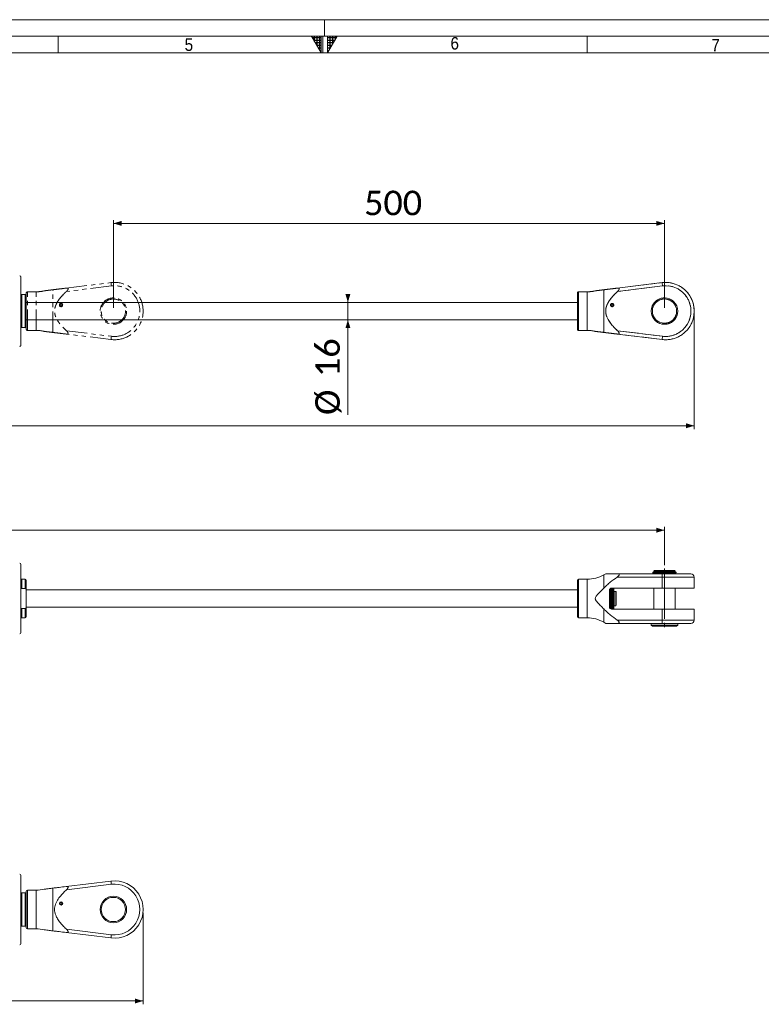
# Model space of a CAD drawing. Header units: millimetres. Extents: x 30 to 2493, y 30 to 1752.
# Tile 6 of 7: x 985 to 1658, y 859 to 1752. Entities that reach past the tile are written whole.
import ezdxf

# ---------------------------------------------------------------- set-up
doc = ezdxf.new("R2010")
doc.units = ezdxf.units.MM
doc.header["$LTSCALE"] = 3
for name, pattern in [('SLD-Centro', [19.05, 15.24, -1.27, 1.27, -1.27]), ('SLD-Combinazione-di-due-tratteggi', [12.7, 6.35, -1.27, 1.27, -1.27, 1.27, -1.27]), ('SLD-Solido', [0])]:
    doc.linetypes.add(name, pattern=pattern)
doc.styles.add('SLDTEXTSTYLE0', font='GOTHIC.TTF', dxfattribs={"width": 0.913})
doc.styles.add('SLDTEXTSTYLE3', font='CALIBRI.TTF')
doc.styles.add('SLDTEXTSTYLE4', font='CALIBRIB.TTF')
doc.dimstyles.new('SLDDIMSTYLE0', dxfattribs={"dimtxt": 22.225, "dimasz": 7.5, "dimexe": 0, "dimexo": 0.0625, "dimgap": 5.55625, "dimtad": 1, "dimrnd": 1e-09, "dimzin": 12, "dimdsep": 46, "dimtxsty": 'SLDTEXTSTYLE4', "dimsah": 1, "dimcen": 0.09, "dimadec": 0, "dimazin": 3, "dimtfac": 1, "dimtofl": 0, "dimtmove": 0, "dimatfit": 3, "dimfxl": 0, "dimfrac": 2, "dimtolj": 1, "dimtzin": 12, "dimarcsym": 0})
doc.dimstyles.new('SLDDIMSTYLE1', dxfattribs={"dimtxt": 22.225, "dimasz": 7.5, "dimexe": 0, "dimexo": 0.0625, "dimgap": 5.55625, "dimtad": 1, "dimdec": 0, "dimrnd": 1e-09, "dimzin": 12, "dimdsep": 46, "dimtxsty": 'SLDTEXTSTYLE4', "dimsah": 1, "dimcen": 0.09, "dimadec": 0, "dimazin": 3, "dimtfac": 1, "dimtmove": 0, "dimatfit": 0, "dimfxl": 0, "dimfrac": 2, "dimtolj": 1, "dimtzin": 12, "dimarcsym": 0})

# ---------------------------------------------------------------- blocks, each defined once
blk = doc.blocks.new('_D')
at = {"color": 7, "linetype": 'SLD-Solido', "lineweight": 0}
for p, q in [((214.59, 941.87), (214.59, 858.87)), ((1097.09, 941.87), (1097.09, 858.87)), ((214.59, 861.87), (1097.09, 861.87))]:
    blk.add_line(p, q, dxfattribs=at)
for points in [[(214.59, 861.87), (222.09, 859.62), (222.09, 864.12)], [(1097.09, 861.87), (1089.59, 864.12), (1089.59, 859.62)]]:
    blk.add_solid(points, dxfattribs=at)
at = {"color": 7, "linetype": 'SLD-Solido', "lineweight": 0, "insert": (614.46, 891.5), "char_height": 22.225, "attachment_point": 1, "style": 'SLDTEXTSTYLE3'}
blk.add_mtext('882,50', dxfattribs=at)
blk = doc.blocks.new('_D_1')
at = {"color": 7, "linetype": 'SLD-Solido', "lineweight": 0}
for p, q in [((1070.09, 1490.67), (1070.09, 1570.23)), ((1070.09, 1567.23), (1570.09, 1567.23)), ((1570.09, 1490.67), (1570.09, 1570.23))]:
    blk.add_line(p, q, dxfattribs=at)
for points in [[(1070.09, 1567.23), (1077.59, 1564.98), (1077.59, 1569.48)], [(1570.09, 1567.23), (1562.59, 1569.48), (1562.59, 1564.98)]]:
    blk.add_solid(points, dxfattribs=at)
at = {"color": 7, "linetype": 'SLD-Solido', "lineweight": 0, "insert": (1297.56, 1596.86), "char_height": 22.225, "attachment_point": 1, "style": 'SLDTEXTSTYLE3'}
blk.add_mtext('500', dxfattribs=at)
blk = doc.blocks.new('_D_2')
at = {"color": 7, "linetype": 'SLD-Solido', "lineweight": 0}
for p, q in [((214.59, 1484.67), (214.59, 1380.67)), ((1597.09, 1484.67), (1597.09, 1380.67)), ((1597.09, 1383.67), (214.59, 1383.67))]:
    blk.add_line(p, q, dxfattribs=at)
for points in [[(214.59, 1383.67), (222.09, 1381.42), (222.09, 1385.92)], [(1597.09, 1383.67), (1589.59, 1385.92), (1589.59, 1381.42)]]:
    blk.add_solid(points, dxfattribs=at)
at = {"color": 7, "linetype": 'SLD-Solido', "lineweight": 0, "insert": (856.95, 1413.3), "char_height": 22.225, "attachment_point": 1, "style": 'SLDTEXTSTYLE3'}
blk.add_mtext('1382,50', dxfattribs=at)
blk = doc.blocks.new('_D_3')
at = {"color": 7, "linetype": 'SLD-Solido', "lineweight": 0}
for p, q in [((1282.87, 1495.61), (1282.87, 1503.11)), ((1282.87, 1495.61), (1282.87, 1479.74)), ((1282.87, 1479.74), (1282.87, 1393.46))]:
    blk.add_line(p, q, dxfattribs=at)
for points in [[(1282.87, 1495.61), (1285.12, 1503.11), (1280.62, 1503.11)], [(1282.87, 1479.74), (1280.62, 1472.24), (1285.12, 1472.24)]]:
    blk.add_solid(points, dxfattribs=at)
at = {"color": 7, "linetype": 'SLD-Solido', "lineweight": 0, "char_height": 22.225, "attachment_point": 1, "rotation": 90, "style": 'SLDTEXTSTYLE3'}
for s, insert in [('16', (1253.24, 1427.83)), ('%%c', (1253.24, 1393.46))]:
    blk.add_mtext(s, dxfattribs=dict(at, insert=insert))
blk = doc.blocks.new('_D_15')
at = {"color": 7, "linetype": 'SLD-Solido', "lineweight": 0}
for p, q in [((241.59, 1257.31), (241.59, 1291.92)), ((1570.09, 1288.92), (241.59, 1288.92)), ((1570.09, 1257.31), (1570.09, 1291.92))]:
    blk.add_line(p, q, dxfattribs=at)
for points in [[(241.59, 1288.92), (249.09, 1286.67), (249.09, 1291.17)], [(1570.09, 1288.92), (1562.59, 1291.17), (1562.59, 1286.67)]]:
    blk.add_solid(points, dxfattribs=at)
at = {"color": 7, "linetype": 'SLD-Solido', "lineweight": 0, "insert": (856.95, 1318.56), "char_height": 22.225, "attachment_point": 1, "style": 'SLDTEXTSTYLE3'}
blk.add_mtext('1328,50', dxfattribs=at)

msp = doc.modelspace()

# ---------------------------------------------------------------- hatches: boundary and pattern name
at = {"linetype": 'Continuous'}
h = msp.add_hatch(dxfattribs=at)
h.set_pattern_fill('NET', color=8, scale=0.75, style=0)
h.paths.add_polyline_path([(1258.5, 1737), (1258.5, 1722), (1249.84, 1737)], flags=0)
h = msp.add_hatch(dxfattribs=at)
h.set_pattern_fill('NET', color=8, scale=0.75, style=0)
h.paths.add_polyline_path([(1264.5, 1737), (1264.5, 1722), (1273.16, 1737)], flags=0)

# ---------------------------------------------------------------- linework, layer by layer
at = {"color": 7, "linetype": 'SLD-Solido', "lineweight": 0}
for p, q in [((2493, 1752), (30, 1752)), ((2478, 1737), (45, 1737)), ((1020, 1722), (1020, 1737)), ((1249.84, 1737), (1258.5, 1737)), ((1258.5, 1722), (1249.84, 1737)), ((1258.5, 1737), (1258.5, 1722)), ((1260, 1722), (1260, 1737)), ((1264.5, 1737), (1273.16, 1737)), ((1264.5, 1722), (1273.16, 1737)), ((1264.5, 1737), (1264.5, 1722)), ((1500, 1722), (1500, 1737))]:
    msp.add_line(p, q, dxfattribs=at)
at = {"color": 7, "linetype": 'SLD-Centro', "lineweight": 0}
for p, q in [((1261.5, 1752), (1261.5, 1737)), ((1570.094, 1254.31), (1570.094, 1199.284))]:
    msp.add_line(p, q, dxfattribs=at)
at = {"color": 7, "linetype": 'SLD-Solido', "lineweight": 15}
for p, q in [((2463, 1722), (60, 1722)), ((986.094, 1518.671), (986.094, 1456.671)), ((1527.193, 1508.492), (1567.936, 1513.478)), ((1568.3, 1510.501), (1527.516, 1505.509)), ((987.094, 1472.671), (987.094, 1502.671)), ((987.094, 1502.671), (990.094, 1502.671)), ((990.094, 1472.671), (990.094, 1502.671)), ((991.094, 1472.671), (991.094, 1502.671)), ((1491.094, 1471.171), (1491.094, 1504.171)), ((1500.056, 1505.171), (1492.094, 1505.171)), ((1515.056, 1468.335), (1515.056, 1507.007)), ((1491.094, 1495.606), (991.094, 1495.606)), ((1522.094, 1494.585), (1522.157, 1494.408)), ((1522.294, 1494.019), (1522.157, 1494.408)), ((1522.894, 1494.019), (1523.032, 1494.408)), ((1523.032, 1494.408), (1523.094, 1494.585)), ((991.094, 1479.736), (1491.094, 1479.736)), ((990.094, 1472.671), (987.094, 1472.671)), ((1492.094, 1470.171), (1500.056, 1470.171)), ((1567.936, 1461.863), (1527.193, 1466.85)), ((1527.516, 1469.833), (1568.3, 1464.841)), ((986.094, 1257.924), (986.094, 1195.924)), ((1559.514, 1250.774), (1559.514, 1250.094)), ((1559.514, 1250.774), (1573.239, 1250.774)), ((1561.044, 1252.374), (1560.544, 1251.874)), ((1560.544, 1251.874), (1560.544, 1250.874)), ((1579.644, 1251.874), (1560.544, 1251.874)), ((1573.361, 1250.874), (1560.544, 1250.874)), ((1560.969, 1250.874), (1560.969, 1250.774)), ((1579.144, 1252.374), (1561.044, 1252.374)), ((1573.215, 1250.862), (1573.713, 1250.862)), ((1573.361, 1250.874), (1573.713, 1250.874)), ((1580.674, 1250.874), (1573.713, 1250.874)), ((1573.713, 1250.862), (1573.713, 1250.874)), ((1579.644, 1251.874), (1579.144, 1252.374)), ((1579.644, 1250.874), (1579.644, 1251.874)), ((1580.674, 1250.194), (1580.674, 1250.874)), ((990.094, 1244.424), (987.094, 1244.424)), ((991.094, 1233.798), (991.094, 1243.424)), ((1491.094, 1210.424), (1491.094, 1243.424)), ((1500.056, 1244.424), (1492.094, 1244.424)), ((1516.76, 1249.427), (1515.056, 1248.443)), ((1567.936, 1246.424), (1527.193, 1246.424)), ((1527.516, 1249.424), (1568.3, 1249.424)), ((1566.476, 1250.094), (1559.514, 1250.094)), ((1560.544, 1249.924), (1560.544, 1249.424)), ((1579.644, 1249.924), (1560.544, 1249.924)), ((1560.969, 1250.094), (1560.969, 1249.924)), ((1566.476, 1250.094), (1566.476, 1250.106)), ((1566.973, 1250.106), (1566.476, 1250.106)), ((1566.476, 1250.094), (1566.973, 1250.094)), ((1580.674, 1250.194), (1566.95, 1250.194)), ((1567.936, 1236.474), (1567.936, 1246.424)), ((1568.3, 1249.424), (1594.094, 1249.424)), ((1579.219, 1249.924), (1579.219, 1250.194)), ((1579.644, 1249.424), (1579.644, 1249.924)), ((1597.094, 1236.474), (1597.094, 1246.424)), ((990.094, 1235.938), (987.094, 1235.938)), ((1491.094, 1234.859), (991.094, 1234.859)), ((991.094, 1233.798), (991.094, 1220.05)), ((1520.094, 1219.374), (1520.094, 1234.474)), ((1521.094, 1233.924), (1520.136, 1234.882)), ((1521.094, 1236.206), (1521.094, 1231.254)), ((1522.094, 1236.474), (1522.094, 1217.374)), ((1522.094, 1236.474), (1567.936, 1236.474)), ((1522.294, 1236.474), (1522.294, 1217.374)), ((1522.894, 1236.474), (1522.894, 1217.374)), ((1523.094, 1236.474), (1523.094, 1217.374)), ((1524.094, 1217.374), (1524.094, 1236.474)), ((1525.894, 1233.424), (1524.394, 1233.424)), ((1524.394, 1226.924), (1524.394, 1233.424)), ((1526.394, 1232.924), (1525.894, 1233.424)), ((1525.894, 1226.924), (1525.894, 1233.424)), ((1526.394, 1226.924), (1526.394, 1232.924)), ((1560.544, 1236.474), (1560.544, 1217.374)), ((1567.936, 1236.474), (1597.094, 1236.474)), ((1579.644, 1217.374), (1579.644, 1236.474)), ((1521.094, 1226.924), (1521.094, 1231.254)), ((1521.094, 1222.594), (1521.094, 1226.924)), ((1524.394, 1230.424), (1524.094, 1230.424)), ((1524.394, 1220.424), (1524.394, 1226.924)), ((1525.894, 1220.424), (1525.894, 1226.924)), ((1526.394, 1220.924), (1526.394, 1226.924)), ((987.094, 1217.91), (990.094, 1217.91)), ((991.094, 1210.424), (991.094, 1220.05)), ((991.094, 1218.989), (1491.094, 1218.989)), ((1520.136, 1218.966), (1521.094, 1219.924)), ((1521.094, 1222.594), (1521.094, 1217.642)), ((1567.936, 1217.374), (1522.094, 1217.374)), ((1524.094, 1223.424), (1524.394, 1223.424)), ((1524.394, 1220.424), (1525.894, 1220.424)), ((1525.894, 1220.424), (1526.394, 1220.924)), ((1597.094, 1217.374), (1567.936, 1217.374)), ((1567.936, 1207.424), (1567.936, 1217.374)), ((1597.094, 1207.424), (1597.094, 1217.374)), ((987.094, 1209.424), (990.094, 1209.424)), ((1492.094, 1209.424), (1500.056, 1209.424)), ((1527.193, 1207.424), (1567.936, 1207.424)), ((1515.056, 1205.405), (1516.76, 1204.421)), ((1568.3, 1204.424), (1527.516, 1204.424)), ((1558.094, 1204.424), (1558.094, 1202.924)), ((1558.094, 1202.924), (1559.094, 1201.924)), ((1582.094, 1202.924), (1558.094, 1202.924)), ((1581.094, 1201.924), (1559.094, 1201.924)), ((1594.094, 1204.424), (1568.3, 1204.424)), ((1581.094, 1201.924), (1582.094, 1202.924)), ((1582.094, 1202.924), (1582.094, 1204.424)), ((986.094, 975.869), (986.094, 913.869)), ((1027.193, 965.69), (1067.936, 970.676)), ((1068.3, 967.699), (1027.516, 962.707)), ((987.094, 929.869), (987.094, 959.869)), ((987.094, 959.869), (990.094, 959.869)), ((990.094, 929.869), (990.094, 959.869)), ((991.094, 928.369), (991.094, 961.369)), ((991.094, 929.869), (991.094, 959.869)), ((1000.056, 962.369), (992.094, 962.369)), ((1015.056, 925.533), (1015.056, 964.205)), ((1022.094, 951.783), (1022.157, 951.606)), ((1022.294, 951.218), (1022.157, 951.606)), ((1022.894, 951.218), (1023.032, 951.606)), ((1023.032, 951.606), (1023.094, 951.783)), ((990.094, 929.869), (987.094, 929.869)), ((992.094, 927.369), (1000.056, 927.369)), ((1067.936, 919.062), (1027.193, 924.048)), ((1027.516, 927.031), (1068.3, 922.039))]:
    msp.add_line(p, q, dxfattribs=at)
at = {"color": 7, "linetype": 'SLD-Combinazione-di-due-tratteggi', "lineweight": 0}
for p, q in [((986.094, 1518.671), (986.094, 1456.671)), ((986.094, 1518.671), (986.094, 1456.671)), ((1027.193, 1508.492), (1067.936, 1513.478)), ((1068.3, 1510.501), (1027.516, 1505.509)), ((1527.193, 1508.492), (1567.936, 1513.478)), ((1568.3, 1510.501), (1527.516, 1505.509)), ((987.094, 1472.671), (987.094, 1502.671)), ((987.094, 1502.671), (990.094, 1502.671)), ((987.094, 1472.671), (987.094, 1502.671)), ((987.094, 1502.671), (990.094, 1502.671)), ((990.094, 1472.671), (990.094, 1502.671)), ((990.094, 1472.671), (990.094, 1502.671)), ((991.094, 1471.171), (991.094, 1504.171)), ((991.094, 1472.671), (991.094, 1502.671)), ((991.094, 1472.671), (991.094, 1502.671)), ((1000.056, 1505.171), (992.094, 1505.171)), ((1015.056, 1468.335), (1015.056, 1507.007)), ((1491.094, 1471.171), (1491.094, 1504.171)), ((1500.056, 1505.171), (1492.094, 1505.171)), ((1515.056, 1468.335), (1515.056, 1507.007)), ((1491.094, 1495.606), (991.094, 1495.606)), ((1022.094, 1494.585), (1022.157, 1494.408)), ((1022.294, 1494.019), (1022.157, 1494.408)), ((1022.894, 1494.019), (1023.032, 1494.408)), ((1023.032, 1494.408), (1023.094, 1494.585)), ((1522.094, 1494.585), (1522.157, 1494.408)), ((1522.294, 1494.019), (1522.157, 1494.408)), ((1522.894, 1494.019), (1523.032, 1494.408)), ((1523.032, 1494.408), (1523.094, 1494.585)), ((991.094, 1479.736), (1491.094, 1479.736)), ((990.094, 1472.671), (987.094, 1472.671)), ((990.094, 1472.671), (987.094, 1472.671)), ((992.094, 1470.171), (1000.056, 1470.171)), ((1067.936, 1461.863), (1027.193, 1466.85)), ((1027.516, 1469.833), (1068.3, 1464.841)), ((1492.094, 1470.171), (1500.056, 1470.171)), ((1567.936, 1461.863), (1527.193, 1466.85)), ((1527.516, 1469.833), (1568.3, 1464.841))]:
    msp.add_line(p, q, dxfattribs=at)
at = {"color": 8, "linetype": 'SLD-Combinazione-di-due-tratteggi', "lineweight": 0}
for p, q in [((992.094, 1470.171), (992.094, 1505.171)), ((1000.056, 1470.171), (1000.056, 1505.171)), ((1492.094, 1470.171), (1492.094, 1505.171)), ((1500.056, 1470.171), (1500.056, 1505.171))]:
    msp.add_line(p, q, dxfattribs=at)
at = {"color": 8, "linetype": 'SLD-Solido', "lineweight": 15}
for p, q in [((1492.094, 1470.171), (1492.094, 1505.171)), ((1500.056, 1470.171), (1500.056, 1505.171)), ((987.094, 1235.938), (987.094, 1244.424)), ((990.094, 1235.938), (990.094, 1244.424)), ((1492.094, 1209.424), (1492.094, 1244.424)), ((1500.056, 1209.424), (1500.056, 1244.424)), ((1515.056, 1236.369), (1515.056, 1248.443)), ((1597.094, 1246.424), (1567.936, 1246.424)), ((987.094, 1209.424), (987.094, 1217.91)), ((990.094, 1209.424), (990.094, 1217.91)), ((1515.056, 1205.405), (1515.056, 1217.479)), ((1567.936, 1207.424), (1597.094, 1207.424)), ((992.094, 927.369), (992.094, 962.369)), ((1000.056, 927.369), (1000.056, 962.369))]:
    msp.add_line(p, q, dxfattribs=at)
at = {"color": 7, "linetype": 'SLD-Combinazione-di-due-tratteggi', "lineweight": 0, "flags": 128}
for points in [[(1068.3, 1510.501), (1068.229, 1511.082), (1068.161, 1511.64), (1068.098, 1512.155), (1068.043, 1512.606), (1067.997, 1512.977), (1067.964, 1513.252), (1067.943, 1513.421), (1067.936, 1513.478)], [(1568.3, 1510.501), (1568.229, 1511.082), (1568.161, 1511.64), (1568.098, 1512.155), (1568.043, 1512.606), (1567.997, 1512.977), (1567.964, 1513.252), (1567.943, 1513.421), (1567.936, 1513.478)], [(1068.3, 1464.841), (1068.229, 1464.26), (1068.161, 1463.702), (1068.098, 1463.187), (1068.043, 1462.736), (1067.997, 1462.365), (1067.964, 1462.09), (1067.943, 1461.921), (1067.936, 1461.863)], [(1568.3, 1464.841), (1568.229, 1464.26), (1568.161, 1463.702), (1568.098, 1463.187), (1568.043, 1462.736), (1567.997, 1462.365), (1567.964, 1462.09), (1567.943, 1461.921), (1567.936, 1461.863)]]:
    msp.add_lwpolyline(points, dxfattribs=at)
at = {"color": 7, "linetype": 'SLD-Solido', "lineweight": 15, "flags": 128}
for points in [[(1568.3, 1510.501), (1568.229, 1511.082), (1568.161, 1511.64), (1568.098, 1512.155), (1568.043, 1512.606), (1567.997, 1512.977), (1567.964, 1513.252), (1567.943, 1513.421), (1567.936, 1513.478)], [(1568.3, 1464.841), (1568.229, 1464.26), (1568.161, 1463.702), (1568.098, 1463.187), (1568.043, 1462.736), (1567.997, 1462.365), (1567.964, 1462.09), (1567.943, 1461.921), (1567.936, 1461.863)], [(1068.3, 967.699), (1068.229, 968.28), (1068.161, 968.838), (1068.098, 969.353), (1068.043, 969.804), (1067.997, 970.175), (1067.964, 970.45), (1067.943, 970.619), (1067.936, 970.676)], [(1068.3, 922.039), (1068.229, 921.458), (1068.161, 920.9), (1068.098, 920.385), (1068.043, 919.934), (1067.997, 919.563), (1067.964, 919.288), (1067.943, 919.119), (1067.936, 919.062)]]:
    msp.add_lwpolyline(points, dxfattribs=at)
at = {"color": 7, "linetype": 'SLD-Combinazione-di-due-tratteggi', "lineweight": 0}
for centre, radius in [((1022.594, 1493.171), 1.5), ((1070.094, 1487.671), 12), ((1070.094, 1487.671), 11), ((1522.594, 1493.171), 1.5), ((1570.094, 1487.671), 12), ((1570.094, 1487.671), 11)]:
    msp.add_circle(centre, radius, dxfattribs=at)
at = {"color": 7, "linetype": 'SLD-Solido', "lineweight": 15}
for centre, radius in [((1522.594, 1493.171), 1.5), ((1570.094, 1487.671), 12), ((1570.094, 1487.671), 11), ((1070.094, 944.869), 12), ((1070.094, 944.869), 11), ((1022.594, 950.369), 1.5)]:
    msp.add_circle(centre, radius, dxfattribs=at)
for centre, radius, start, end in [((985.094, 1518.671), 1, 0, 90), ((1571.094, 1487.671), 26, 263.022598, 96.977402), ((1571.094, 1487.671), 23, 263.022598, 96.977402), ((1492.094, 1504.171), 1, 90, 180), ((1500.056, 1535.171), 30, 270, 284.019132), ((1522.594, 1493.171), 1.312, 109.471221, 70.528779), ((1522.594, 1493.171), 0.9, 109.471221, 70.528779), ((1492.094, 1471.171), 1, 180, 270), ((1500.056, 1440.171), 30, 75.988184, 90), ((985.094, 1456.671), 1, 270, 0), ((985.094, 1257.924), 1, 0, 90), ((987.094, 1245.424), 1, 180, 270), ((990.094, 1243.424), 1, 0, 90), ((1492.094, 1243.424), 1, 90, 180), ((1500.056, 1274.424), 30, 270, 300), ((1574.383, 1247.163), 6.489, 159.608616, 186.539328), ((1594.094, 1246.424), 3, 0, 90), ((1522.094, 1234.474), 2, 90, 180), ((1522.094, 1219.374), 2, 180, 270), ((987.094, 1208.424), 1, 90, 180), ((990.094, 1210.424), 1, 270, 0), ((1492.094, 1210.424), 1, 180, 270), ((1500.056, 1179.424), 30, 60, 90), ((1574.383, 1206.685), 6.489, 173.460672, 200.391384), ((1594.094, 1207.424), 3, 270, 0), ((985.094, 1195.924), 1, 270, 0), ((985.094, 975.869), 1, 0, 90), ((1071.094, 944.869), 26, 263.022598, 96.977402), ((1071.094, 944.869), 23, 263.022598, 96.977402), ((992.094, 961.369), 1, 90, 180), ((1000.056, 992.369), 30, 270, 284.019132), ((1022.594, 950.369), 1.312, 109.471221, 70.528779), ((1022.594, 950.369), 0.9, 109.471221, 70.528779), ((992.094, 928.369), 1, 180, 270), ((1000.056, 897.369), 30, 75.988184, 90), ((985.094, 913.869), 1, 270, 0)]:
    msp.add_arc(centre, radius, start, end, dxfattribs=at)
at = {"color": 7, "linetype": 'SLD-Combinazione-di-due-tratteggi', "lineweight": 0}
for centre, radius, start, end in [((985.094, 1518.671), 1, 0, 90), ((985.094, 1518.671), 1, 0, 90), ((1071.094, 1487.671), 26, 263.022598, 96.977402), ((1071.094, 1487.671), 23, 263.022598, 96.977402), ((1571.094, 1487.671), 26, 263.022598, 96.977402), ((1571.094, 1487.671), 23, 263.022598, 96.977402), ((992.094, 1504.171), 1, 90, 180), ((1000.056, 1535.171), 30, 270, 284.019132), ((1492.094, 1504.171), 1, 90, 180), ((1500.056, 1535.171), 30, 270, 284.019132), ((1022.594, 1493.171), 1.312, 109.471221, 70.528779), ((1022.594, 1493.171), 0.9, 109.471221, 70.528779), ((1522.594, 1493.171), 1.312, 109.471221, 70.528779), ((1522.594, 1493.171), 0.9, 109.471221, 70.528779), ((992.094, 1471.171), 1, 180, 270), ((1000.056, 1440.171), 30, 75.988184, 90), ((1492.094, 1471.171), 1, 180, 270), ((1500.056, 1440.171), 30, 75.988184, 90), ((985.094, 1456.671), 1, 270, 0), ((985.094, 1456.671), 1, 270, 0)]:
    msp.add_arc(centre, radius, start, end, dxfattribs=at)
at = {"color": 7, "linetype": 'SLD-Solido', "lineweight": 15}
for centre, start_param, end_param in [((1570.094, 1250.862), 5.0044194, 5.051696), ((1570.094, 1250.106), 1.8628268, 1.9101034)]:
    msp.add_ellipse(centre, major_axis=(10.579, 1.759), ratio=0.0586904, start_param=start_param, end_param=end_param, dxfattribs=at)
for points, knots in [([(986.094, 1502.671), (986.108, 1502.671), (986.136, 1502.671), (986.328, 1502.671), (986.574, 1502.671), (986.793, 1502.671), (986.973, 1502.671), (987.07, 1502.671), (987.094, 1502.671)], [0, 0, 0, 0, 0.2887334, 0.5899322, 0.7492811, 0.8702905, 0.9679874, 1, 1, 1, 1]), ([(990.094, 1502.671), (990.137, 1502.671), (990.237, 1502.671), (990.416, 1502.671), (990.646, 1502.671), (990.918, 1502.671), (991.071, 1502.671), (991.087, 1502.671), (991.094, 1502.671)], [0, 0, 0, 0, 0.0493794, 0.1178819, 0.2251017, 0.4038671, 0.7502942, 1, 1, 1, 1]), ([(1507.322, 1506.06), (1507.313, 1506.059), (1507.28, 1506.055), (1507.658, 1506.101), (1509.159, 1506.285), (1511.877, 1506.618), (1513.996, 1506.877), (1515.056, 1507.007)], [0, 0, 0, 0, 0.0220107, 0.0868911, 0.258184, 0.6289423, 1, 1, 1, 1]), ([(1515.056, 1507.007), (1515.98, 1507.12), (1517.829, 1507.346), (1521.874, 1507.841), (1525.061, 1508.231), (1527.193, 1508.492)], [0, 0, 0, 0, 0.2485544, 0.4972902, 1, 1, 1, 1]), ([(1527.516, 1505.509), (1526.624, 1504.658), (1524.51, 1502.64), (1521.427, 1499.209), (1519.038, 1495.71), (1517.634, 1492.651), (1516.923, 1490.22), (1516.68, 1487.688), (1516.925, 1485.065), (1517.707, 1482.464), (1519.14, 1479.504), (1521.275, 1476.359), (1524.097, 1473.122), (1526.252, 1471.012), (1527.408, 1469.934), (1527.516, 1469.833)], [0, 0, 0, 0, 0.0864316, 0.2048726, 0.3229054, 0.381627, 0.440253, 0.4995579, 0.5588621, 0.6238005, 0.6888785, 0.7887537, 0.8891867, 0.9895696, 1, 1, 1, 1]), ([(1527.516, 1505.509), (1527.878, 1505.87), (1528.388, 1506.379), (1528.843, 1507.132), (1529.001, 1507.607), (1528.974, 1507.985), (1528.791, 1508.278), (1528.347, 1508.51), (1527.765, 1508.55), (1527.327, 1508.506), (1527.193, 1508.492)], [0, 0, 0, 0, 0.2518068, 0.3546027, 0.4582932, 0.5366412, 0.6148832, 0.7276158, 0.9168704, 1, 1, 1, 1]), ([(987.094, 1472.671), (987.07, 1472.671), (986.979, 1472.671), (986.802, 1472.671), (986.558, 1472.671), (986.281, 1472.671), (986.119, 1472.671), (986.101, 1472.671), (986.094, 1472.671)], [0, 0, 0, 0, 0.0320237, 0.1229159, 0.2441939, 0.4475592, 0.8067702, 1, 1, 1, 1]), ([(991.094, 1472.671), (991.074, 1472.671), (991.043, 1472.671), (990.776, 1472.671), (990.541, 1472.671), (990.344, 1472.671), (990.188, 1472.671), (990.111, 1472.671), (990.094, 1472.671)], [0, 0, 0, 0, 0.4668087, 0.701281, 0.8142159, 0.9089043, 0.98088, 1, 1, 1, 1]), ([(1515.056, 1468.335), (1513.681, 1468.503), (1511.512, 1468.769), (1508.96, 1469.081), (1507.792, 1469.224), (1507.325, 1469.281), (1507.323, 1469.282), (1507.322, 1469.282)], [0, 0, 0, 0, 0.4790276, 0.755305, 0.8713268, 0.9568846, 1, 1, 1, 1]), ([(1527.193, 1466.85), (1525.08, 1467.108), (1521.902, 1467.497), (1517.854, 1467.993), (1515.988, 1468.221), (1515.056, 1468.335)], [0, 0, 0, 0, 0.4982254, 0.7492073, 1, 1, 1, 1]), ([(1527.193, 1466.85), (1527.599, 1466.821), (1528.165, 1466.781), (1528.724, 1467.013), (1528.966, 1467.295), (1529.004, 1467.687), (1528.864, 1468.171), (1528.452, 1468.87), (1527.935, 1469.439), (1527.566, 1469.786), (1527.516, 1469.833)], [0, 0, 0, 0, 0.2520672, 0.3514155, 0.4516318, 0.5433798, 0.621469, 0.7470593, 0.9661569, 1, 1, 1, 1]), ([(1527.193, 1246.424), (1525.08, 1244.875), (1521.902, 1242.546), (1517.854, 1239.176), (1515.988, 1237.305), (1515.056, 1236.369)], [0, 0, 0, 0, 0.4982254, 0.7492073, 1, 1, 1, 1]), ([(1516.761, 1249.424), (1516.761, 1249.424), (1516.681, 1249.424), (1516.959, 1249.424), (1517.624, 1249.424), (1519.044, 1249.424), (1521.425, 1249.424), (1524.51, 1249.424), (1526.624, 1249.424), (1527.516, 1249.424)], [0, 0, 0, 0, 0.0008028, 0.1194223, 0.2366837, 0.3541367, 0.5902214, 0.8271227, 1, 1, 1, 1]), ([(1527.193, 1246.424), (1527.599, 1246.736), (1528.165, 1247.17), (1528.724, 1247.86), (1528.966, 1248.329), (1529.004, 1248.724), (1528.864, 1249.051), (1528.452, 1249.341), (1527.935, 1249.42), (1527.566, 1249.424), (1527.516, 1249.424)], [0, 0, 0, 0, 0.2520672, 0.3514155, 0.4516318, 0.5433798, 0.621469, 0.7470593, 0.9661569, 1, 1, 1, 1]), ([(987.094, 1235.938), (987.053, 1235.941), (986.952, 1235.948), (986.77, 1236.028), (986.529, 1236.238), (986.252, 1236.709), (986.112, 1237.254), (986.098, 1237.644), (986.094, 1237.752)], [0, 0, 0, 0, 0.0557393, 0.1339574, 0.2610072, 0.4776565, 0.8549679, 1, 1, 1, 1]), ([(991.094, 1233.798), (991.089, 1233.982), (991.079, 1234.36), (990.968, 1234.98), (990.767, 1235.492), (990.485, 1235.799), (990.321, 1235.894), (990.193, 1235.932), (990.131, 1235.936), (990.094, 1235.938)], [0, 0, 0, 0, 0.215785, 0.4430284, 0.7392614, 0.8430804, 0.9279291, 0.9568174, 1, 1, 1, 1]), ([(1515.056, 1236.369), (1513.678, 1234.952), (1511.506, 1232.717), (1508.97, 1230.158), (1507.779, 1228.577), (1507.316, 1227.556), (1507.258, 1226.645), (1507.626, 1225.433), (1509.191, 1223.421), (1511.822, 1220.748), (1513.978, 1218.569), (1515.056, 1217.479)], [0, 0, 0, 0, 0.2395443, 0.3777006, 0.4357189, 0.4785032, 0.5110208, 0.5434578, 0.6290961, 0.8144418, 1, 1, 1, 1]), ([(986.094, 1216.096), (986.108, 1216.312), (986.136, 1216.753), (986.328, 1217.289), (986.574, 1217.652), (986.793, 1217.837), (986.973, 1217.905), (987.07, 1217.909), (987.094, 1217.91)], [0, 0, 0, 0, 0.2887334, 0.5899322, 0.7492811, 0.8702905, 0.9679874, 1, 1, 1, 1]), ([(990.094, 1217.91), (990.137, 1217.913), (990.237, 1217.921), (990.416, 1218), (990.646, 1218.203), (990.918, 1218.677), (991.071, 1219.33), (991.087, 1219.838), (991.094, 1220.05)], [0, 0, 0, 0, 0.0493794, 0.1178819, 0.2251017, 0.4038671, 0.7502942, 1, 1, 1, 1]), ([(1515.056, 1217.479), (1515.98, 1216.552), (1517.829, 1214.697), (1521.874, 1211.324), (1525.061, 1208.987), (1527.193, 1207.424)], [0, 0, 0, 0, 0.2485544, 0.4972902, 1, 1, 1, 1]), ([(1527.516, 1204.424), (1527.878, 1204.446), (1528.388, 1204.477), (1528.843, 1204.779), (1529.001, 1205.082), (1528.974, 1205.456), (1528.791, 1205.884), (1528.347, 1206.476), (1527.765, 1207.003), (1527.327, 1207.326), (1527.193, 1207.424)], [0, 0, 0, 0, 0.2518068, 0.3546027, 0.4582932, 0.5366412, 0.6148832, 0.7276158, 0.9168704, 1, 1, 1, 1]), ([(1527.516, 1204.424), (1526.624, 1204.424), (1524.51, 1204.424), (1521.425, 1204.424), (1519.044, 1204.424), (1517.624, 1204.424), (1516.959, 1204.424), (1516.681, 1204.424), (1516.761, 1204.424), (1516.761, 1204.424)], [0, 0, 0, 0, 0.1728773, 0.4097786, 0.6458633, 0.7633163, 0.8805777, 0.9991972, 1, 1, 1, 1]), ([(1015.056, 964.205), (1015.98, 964.318), (1017.829, 964.544), (1021.874, 965.039), (1025.061, 965.429), (1027.193, 965.69)], [0, 0, 0, 0, 0.2485546, 0.4972922, 1, 1, 1, 1]), ([(1027.516, 962.707), (1027.878, 963.068), (1028.388, 963.577), (1028.843, 964.33), (1029.001, 964.805), (1028.974, 965.184), (1028.791, 965.476), (1028.347, 965.708), (1027.765, 965.748), (1027.327, 965.704), (1027.193, 965.69)], [0, 0, 0, 0, 0.2518092, 0.3546027, 0.4582931, 0.5366407, 0.6148833, 0.7276119, 0.9168664, 1, 1, 1, 1]), ([(986.094, 959.869), (986.108, 959.869), (986.136, 959.869), (986.328, 959.869), (986.574, 959.869), (986.793, 959.869), (986.973, 959.869), (987.07, 959.869), (987.094, 959.869)], [0, 0, 0, 0, 0.2887334, 0.5899322, 0.7492811, 0.8702905, 0.9679874, 1, 1, 1, 1]), ([(990.094, 959.869), (990.137, 959.869), (990.237, 959.869), (990.416, 959.869), (990.646, 959.869), (990.918, 959.869), (991.071, 959.869), (991.087, 959.869), (991.094, 959.869)], [0, 0, 0, 0, 0.0493794, 0.1178819, 0.2251017, 0.4038671, 0.7502942, 1, 1, 1, 1]), ([(1007.322, 963.258), (1007.313, 963.257), (1007.28, 963.253), (1007.658, 963.299), (1009.159, 963.483), (1011.877, 963.816), (1013.996, 964.075), (1015.056, 964.205)], [0, 0, 0, 0, 0.0220108, 0.0868911, 0.2581846, 0.6289427, 1, 1, 1, 1]), ([(1027.516, 962.707), (1026.624, 961.856), (1024.51, 959.838), (1021.427, 956.407), (1019.038, 952.908), (1017.634, 949.849), (1016.923, 947.419), (1016.68, 944.886), (1016.925, 942.263), (1017.707, 939.662), (1019.14, 936.702), (1021.275, 933.557), (1024.097, 930.32), (1026.252, 928.21), (1027.408, 927.132), (1027.516, 927.031)], [0, 0, 0, 0, 0.0864312, 0.2048722, 0.3229055, 0.3816268, 0.4402529, 0.4995579, 0.5588621, 0.6238004, 0.6888785, 0.7887539, 0.889187, 0.9895696, 1, 1, 1, 1]), ([(987.094, 929.869), (987.07, 929.869), (986.979, 929.869), (986.802, 929.869), (986.558, 929.869), (986.281, 929.869), (986.119, 929.869), (986.101, 929.869), (986.094, 929.869)], [0, 0, 0, 0, 0.0320237, 0.1229159, 0.2441939, 0.4475592, 0.8067702, 1, 1, 1, 1]), ([(991.094, 929.869), (991.074, 929.869), (991.043, 929.869), (990.776, 929.869), (990.541, 929.869), (990.344, 929.869), (990.188, 929.869), (990.111, 929.869), (990.094, 929.869)], [0, 0, 0, 0, 0.4668087, 0.701281, 0.8142159, 0.9089043, 0.98088, 1, 1, 1, 1]), ([(1015.056, 925.533), (1013.681, 925.702), (1011.512, 925.967), (1008.96, 926.279), (1007.792, 926.422), (1007.325, 926.479), (1007.323, 926.48), (1007.322, 926.48)], [0, 0, 0, 0, 0.47902709, 0.75530563, 0.87132706, 0.9568845, 1, 1, 1, 1]), ([(1027.193, 924.048), (1025.08, 924.306), (1021.902, 924.695), (1017.854, 925.191), (1015.988, 925.419), (1015.056, 925.533)], [0, 0, 0, 0, 0.4982243, 0.7492061, 1, 1, 1, 1]), ([(1027.193, 924.048), (1027.599, 924.019), (1028.165, 923.98), (1028.724, 924.211), (1028.966, 924.493), (1029.004, 924.885), (1028.864, 925.369), (1028.452, 926.068), (1027.935, 926.637), (1027.566, 926.984), (1027.516, 927.031)], [0, 0, 0, 0, 0.25206855, 0.35141612, 0.45163292, 0.54338, 0.6214685, 0.74705925, 0.96615765, 1, 1, 1, 1])]:
    msp.add_open_spline(points, degree=3, knots=knots, dxfattribs=at)
at = {"color": 7, "linetype": 'SLD-Combinazione-di-due-tratteggi', "lineweight": 0}
for points, knots in [([(986.094, 1502.671), (986.108, 1502.671), (986.136, 1502.671), (986.328, 1502.671), (986.574, 1502.671), (986.793, 1502.671), (986.973, 1502.671), (987.07, 1502.671), (987.094, 1502.671)], [0, 0, 0, 0, 0.2887334, 0.5899322, 0.7492811, 0.8702905, 0.9679874, 1, 1, 1, 1]), ([(986.094, 1502.671), (986.108, 1502.671), (986.136, 1502.671), (986.328, 1502.671), (986.574, 1502.671), (986.793, 1502.671), (986.973, 1502.671), (987.07, 1502.671), (987.094, 1502.671)], [0, 0, 0, 0, 0.2887334, 0.5899322, 0.7492811, 0.8702905, 0.9679874, 1, 1, 1, 1]), ([(990.094, 1502.671), (990.137, 1502.671), (990.237, 1502.671), (990.416, 1502.671), (990.646, 1502.671), (990.918, 1502.671), (991.071, 1502.671), (991.087, 1502.671), (991.094, 1502.671)], [0, 0, 0, 0, 0.0493794, 0.1178819, 0.2251017, 0.4038671, 0.7502942, 1, 1, 1, 1]), ([(990.094, 1502.671), (990.137, 1502.671), (990.237, 1502.671), (990.416, 1502.671), (990.646, 1502.671), (990.918, 1502.671), (991.071, 1502.671), (991.087, 1502.671), (991.094, 1502.671)], [0, 0, 0, 0, 0.0493794, 0.1178819, 0.2251017, 0.4038671, 0.7502942, 1, 1, 1, 1]), ([(1007.322, 1506.06), (1007.313, 1506.059), (1007.28, 1506.055), (1007.658, 1506.101), (1009.159, 1506.285), (1011.877, 1506.618), (1013.996, 1506.877), (1015.056, 1507.007)], [0, 0, 0, 0, 0.0220108, 0.0868911, 0.2581846, 0.6289427, 1, 1, 1, 1]), ([(1015.056, 1507.007), (1015.98, 1507.12), (1017.829, 1507.346), (1021.874, 1507.841), (1025.061, 1508.231), (1027.193, 1508.492)], [0, 0, 0, 0, 0.2485546, 0.4972922, 1, 1, 1, 1]), ([(1027.516, 1505.509), (1026.624, 1504.658), (1024.51, 1502.64), (1021.427, 1499.209), (1019.038, 1495.71), (1017.634, 1492.651), (1016.923, 1490.22), (1016.68, 1487.688), (1016.925, 1485.065), (1017.707, 1482.464), (1019.14, 1479.504), (1021.275, 1476.359), (1024.097, 1473.122), (1026.252, 1471.012), (1027.408, 1469.934), (1027.516, 1469.833)], [0, 0, 0, 0, 0.0864312, 0.2048722, 0.3229055, 0.3816268, 0.4402529, 0.4995579, 0.5588621, 0.6238004, 0.6888785, 0.7887539, 0.889187, 0.9895696, 1, 1, 1, 1]), ([(1027.516, 1505.509), (1027.878, 1505.87), (1028.388, 1506.379), (1028.843, 1507.132), (1029.001, 1507.607), (1028.974, 1507.985), (1028.791, 1508.278), (1028.347, 1508.51), (1027.765, 1508.55), (1027.327, 1508.506), (1027.193, 1508.492)], [0, 0, 0, 0, 0.2518092, 0.3546027, 0.4582931, 0.5366407, 0.6148833, 0.7276119, 0.9168664, 1, 1, 1, 1]), ([(1507.322, 1506.06), (1507.313, 1506.059), (1507.28, 1506.055), (1507.658, 1506.101), (1509.159, 1506.285), (1511.877, 1506.618), (1513.996, 1506.877), (1515.056, 1507.007)], [0, 0, 0, 0, 0.0220107, 0.0868911, 0.258184, 0.6289423, 1, 1, 1, 1]), ([(1515.056, 1507.007), (1515.98, 1507.12), (1517.829, 1507.346), (1521.874, 1507.841), (1525.061, 1508.231), (1527.193, 1508.492)], [0, 0, 0, 0, 0.2485544, 0.4972902, 1, 1, 1, 1]), ([(1527.516, 1505.509), (1526.624, 1504.658), (1524.51, 1502.64), (1521.427, 1499.209), (1519.038, 1495.71), (1517.634, 1492.651), (1516.923, 1490.22), (1516.68, 1487.688), (1516.925, 1485.065), (1517.707, 1482.464), (1519.14, 1479.504), (1521.275, 1476.359), (1524.097, 1473.122), (1526.252, 1471.012), (1527.408, 1469.934), (1527.516, 1469.833)], [0, 0, 0, 0, 0.0864316, 0.2048726, 0.3229054, 0.381627, 0.440253, 0.4995579, 0.5588621, 0.6238005, 0.6888785, 0.7887537, 0.8891867, 0.9895696, 1, 1, 1, 1]), ([(1527.516, 1505.509), (1527.878, 1505.87), (1528.388, 1506.379), (1528.843, 1507.132), (1529.001, 1507.607), (1528.974, 1507.985), (1528.791, 1508.278), (1528.347, 1508.51), (1527.765, 1508.55), (1527.327, 1508.506), (1527.193, 1508.492)], [0, 0, 0, 0, 0.2518068, 0.3546027, 0.4582932, 0.5366412, 0.6148832, 0.7276158, 0.9168704, 1, 1, 1, 1]), ([(987.094, 1472.671), (987.07, 1472.671), (986.979, 1472.671), (986.802, 1472.671), (986.558, 1472.671), (986.281, 1472.671), (986.119, 1472.671), (986.101, 1472.671), (986.094, 1472.671)], [0, 0, 0, 0, 0.0320237, 0.1229159, 0.2441939, 0.4475592, 0.8067702, 1, 1, 1, 1]), ([(987.094, 1472.671), (987.07, 1472.671), (986.979, 1472.671), (986.802, 1472.671), (986.558, 1472.671), (986.281, 1472.671), (986.119, 1472.671), (986.101, 1472.671), (986.094, 1472.671)], [0, 0, 0, 0, 0.0320237, 0.1229159, 0.2441939, 0.4475592, 0.8067702, 1, 1, 1, 1]), ([(991.094, 1472.671), (991.074, 1472.671), (991.043, 1472.671), (990.776, 1472.671), (990.541, 1472.671), (990.344, 1472.671), (990.188, 1472.671), (990.111, 1472.671), (990.094, 1472.671)], [0, 0, 0, 0, 0.4668087, 0.701281, 0.8142159, 0.9089043, 0.98088, 1, 1, 1, 1]), ([(991.094, 1472.671), (991.074, 1472.671), (991.043, 1472.671), (990.776, 1472.671), (990.541, 1472.671), (990.344, 1472.671), (990.188, 1472.671), (990.111, 1472.671), (990.094, 1472.671)], [0, 0, 0, 0, 0.4668087, 0.701281, 0.8142159, 0.9089043, 0.98088, 1, 1, 1, 1]), ([(1015.056, 1468.335), (1013.681, 1468.503), (1011.512, 1468.769), (1008.96, 1469.081), (1007.792, 1469.224), (1007.325, 1469.281), (1007.323, 1469.282), (1007.322, 1469.282)], [0, 0, 0, 0, 0.47902709, 0.75530563, 0.87132706, 0.9568845, 1, 1, 1, 1]), ([(1027.193, 1466.85), (1025.08, 1467.108), (1021.902, 1467.497), (1017.854, 1467.993), (1015.988, 1468.221), (1015.056, 1468.335)], [0, 0, 0, 0, 0.4982243, 0.7492061, 1, 1, 1, 1]), ([(1027.193, 1466.85), (1027.599, 1466.821), (1028.165, 1466.781), (1028.724, 1467.013), (1028.966, 1467.295), (1029.004, 1467.687), (1028.864, 1468.171), (1028.452, 1468.87), (1027.935, 1469.439), (1027.566, 1469.786), (1027.516, 1469.833)], [0, 0, 0, 0, 0.25206855, 0.35141612, 0.45163292, 0.54338, 0.6214685, 0.74705925, 0.96615765, 1, 1, 1, 1]), ([(1515.056, 1468.335), (1513.681, 1468.503), (1511.512, 1468.769), (1508.96, 1469.081), (1507.792, 1469.224), (1507.325, 1469.281), (1507.323, 1469.282), (1507.322, 1469.282)], [0, 0, 0, 0, 0.4790276, 0.755305, 0.8713268, 0.9568846, 1, 1, 1, 1]), ([(1527.193, 1466.85), (1525.08, 1467.108), (1521.902, 1467.497), (1517.854, 1467.993), (1515.988, 1468.221), (1515.056, 1468.335)], [0, 0, 0, 0, 0.4982254, 0.7492073, 1, 1, 1, 1]), ([(1527.193, 1466.85), (1527.599, 1466.821), (1528.165, 1466.781), (1528.724, 1467.013), (1528.966, 1467.295), (1529.004, 1467.687), (1528.864, 1468.171), (1528.452, 1468.87), (1527.935, 1469.439), (1527.566, 1469.786), (1527.516, 1469.833)], [0, 0, 0, 0, 0.2520672, 0.3514155, 0.4516318, 0.5433798, 0.621469, 0.7470593, 0.9661569, 1, 1, 1, 1])]:
    msp.add_open_spline(points, degree=3, knots=knots, dxfattribs=at)

# ---------------------------------------------------------------- texts
at = {"color": 7, "linetype": 'Continuous', "lineweight": 0, "char_height": 11.286, "attachment_point": 1, "style": 'SLDTEXTSTYLE0'}
for s, insert in [('5', (1134.75, 1734.966)), ('6', (1375.957, 1736.213)), ('7', (1612.654, 1734.548))]:
    msp.add_mtext(s, dxfattribs=dict(at, insert=insert))

# ---------------------------------------------------------------- dimensions: what is measured, and where the dimension line sits
at = {"color": 7, "linetype": 'SLD-Solido', "lineweight": 0}
for base, p1, p2, picture, middle in [((1570.094, 1567.227), (1070.094, 1487.671), (1570.094, 1487.671), '_D_1', (1320.094, 1567.227)), ((214.594, 1383.671), (1597.094, 1487.671), (214.594, 1487.671), '_D_2', (905.844, 1383.671)), ((241.594, 1288.924), (1570.094, 1254.31), (241.594, 1254.31), '_D_15', (905.844, 1288.924)), ((1097.094, 861.869), (214.594, 944.869), (1097.094, 944.869), '_D', (655.844, 861.869))]:
    dim = msp.add_linear_dim(base=base, p1=p1, p2=p2, dimstyle='SLDDIMSTYLE0', dxfattribs=at)
    dim.commit()
    dim.dimension.update_dxf_attribs({"geometry": picture, "text_midpoint": middle, "dimtype": 160})
dim = msp.add_linear_dim(base=(1282.869, 1479.736), p1=(1496.094, 1495.606), p2=(1496.094, 1479.736), angle=90, text='%%c<>', dimstyle='SLDDIMSTYLE1', dxfattribs=at)
dim.commit()
dim.dimension.update_dxf_attribs({"geometry": '_D_3', "text_midpoint": (1282.869, 1425.671), "dimtype": 160})

doc.saveas('drawing.dxf')
